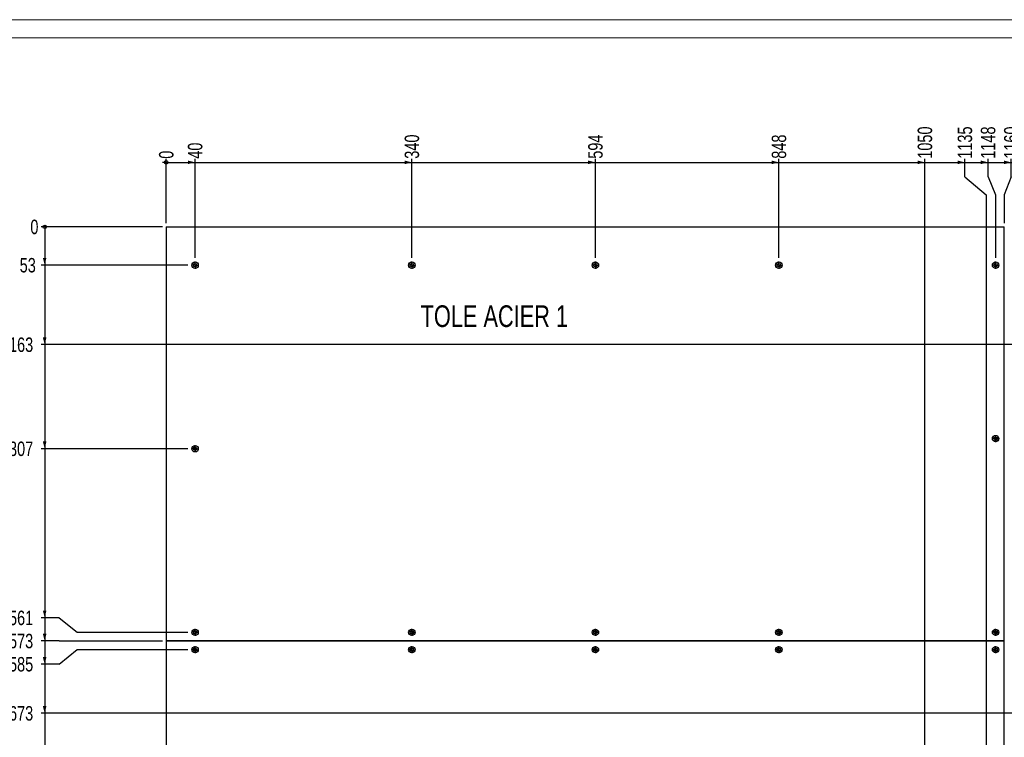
# Model space of a CAD drawing. Header units: millimetres. Extents: x 0 to 1189, y 0 to 841.
# Tile 5 of 9: x 136 to 409, y 642 to 841. Entities that reach past the tile are written whole.
import ezdxf

# ---------------------------------------------------------------- set-up
doc = ezdxf.new("R2010")
doc.units = ezdxf.units.MM
doc.linetypes.add('CENTERX2', pattern=[20.32, 12.7, -2.54, 2.54, -2.54])
for name, color, linetype in [('COTES', 1, 'Continuous'), ('NOTES', 6, 'Continuous'), ('TRAIT-MIXTES', 3, 'CENTERX2')]:
    doc.layers.add(name, color=color, linetype=linetype)
doc.layers.add('TRAIT-FORT', color=4, linetype='Continuous', lineweight=25)
doc.styles.add('SLDTEXTSTYLE0', font='TXT', dxfattribs={"width": 0.75})
doc.dimstyles.new('SLDDIMSTYLE0', dxfattribs={"dimtxt": 4, "dimasz": 0.333333, "dimexe": 0, "dimexo": 0.0625, "dimgap": 1, "dimtad": 0, "dimtih": 1, "dimtoh": 1, "dimdec": 0, "dimlfac": 5, "dimrnd": 1e-09, "dimdsep": 46, "dimtxsty": 'SLDTEXTSTYLE0', "dimblk1": 'ORIGIN', "dimblk2": 'ORIGIN', "dimsah": 1, "dimcen": 0.09, "dimadec": 0, "dimazin": 2, "dimtfac": 1, "dimtdec": 0, "dimtofl": 0, "dimtmove": 0, "dimatfit": 3, "dimldrblk": 'ORIGIN', "dimfxl": 1, "dimfrac": 2, "dimtolj": 1, "dimtzin": 12, "dimarcsym": 0})
doc.dimstyles.new('SLDDIMSTYLE1', dxfattribs={"dimtxt": 4, "dimasz": 2, "dimexe": 0, "dimexo": 0.0625, "dimgap": 1, "dimtad": 0, "dimtih": 1, "dimtoh": 1, "dimdec": 1, "dimlfac": 5, "dimrnd": 1e-09, "dimzin": 12, "dimdsep": 46, "dimtxsty": 'SLDTEXTSTYLE0', "dimsah": 1, "dimcen": 0.09, "dimadec": 0, "dimazin": 3, "dimtfac": 1, "dimtdec": 1, "dimtofl": 0, "dimtmove": 0, "dimatfit": 3, "dimfxl": 1, "dimfrac": 2, "dimtolj": 1, "dimtzin": 12, "dimarcsym": 0})

# ---------------------------------------------------------------- blocks, each defined once
blk = doc.blocks.new('_Origin')
at = {"color": 0, "linetype": 'ByBlock', "lineweight": -2}
blk.add_line((0, 0), (-1, 0), dxfattribs=at)
blk.add_circle((0, 0), 0.5, dxfattribs=at)
blk = doc.blocks.new('_D')
at = {"layer": 'COTES', "color": 1, "transparency": 16777216}
blk.add_line((176.82, 784.71), (176.82, 802.55), dxfattribs=at)
blk.add_blockref('_Origin', (176.82, 801.55), dxfattribs=at)
at = {"layer": 'COTES', "color": 1, "transparency": 16777216, "insert": (174.84, 802.55), "char_height": 4, "attachment_point": 1, "rotation": 90, "style": 'SLDTEXTSTYLE0'}
blk.add_mtext('0', dxfattribs=at)
blk = doc.blocks.new('_D_1')
at = {"layer": 'COTES', "color": 1, "transparency": 16777216}
for p, q in [((176.82, 801.55), (184.82, 801.55)), ((184.82, 775.09), (184.82, 802.55))]:
    blk.add_line(p, q, dxfattribs=at)
blk.add_solid([(184.82, 801.55), (182.82, 802.05), (182.82, 801.05)], dxfattribs=at)
at = {"layer": 'COTES', "color": 1, "transparency": 16777216, "insert": (182.84, 802.55), "char_height": 4, "attachment_point": 1, "rotation": 90, "style": 'SLDTEXTSTYLE0'}
blk.add_mtext('40', dxfattribs=at)
blk = doc.blocks.new('_D_2')
at = {"layer": 'COTES', "color": 1, "transparency": 16777216}
for p, q in [((184.82, 801.55), (244.82, 801.55)), ((244.82, 775.09), (244.82, 802.55))]:
    blk.add_line(p, q, dxfattribs=at)
blk.add_solid([(244.82, 801.55), (242.82, 802.05), (242.82, 801.05)], dxfattribs=at)
at = {"layer": 'COTES', "color": 1, "transparency": 16777216, "insert": (242.84, 802.55), "char_height": 4, "attachment_point": 1, "rotation": 90, "style": 'SLDTEXTSTYLE0'}
blk.add_mtext('340', dxfattribs=at)
blk = doc.blocks.new('_D_3')
at = {"layer": 'COTES', "color": 1, "transparency": 16777216}
for p, q in [((244.82, 801.55), (295.62, 801.55)), ((295.62, 775.09), (295.62, 802.55))]:
    blk.add_line(p, q, dxfattribs=at)
blk.add_solid([(295.62, 801.55), (293.62, 802.05), (293.62, 801.05)], dxfattribs=at)
at = {"layer": 'COTES', "color": 1, "transparency": 16777216, "insert": (293.64, 802.55), "char_height": 4, "attachment_point": 1, "rotation": 90, "style": 'SLDTEXTSTYLE0'}
blk.add_mtext('594', dxfattribs=at)
blk = doc.blocks.new('_D_4')
at = {"layer": 'COTES', "color": 1, "transparency": 16777216}
for p, q in [((295.62, 801.55), (346.42, 801.55)), ((346.42, 775.09), (346.42, 802.55))]:
    blk.add_line(p, q, dxfattribs=at)
blk.add_solid([(346.42, 801.55), (344.42, 802.05), (344.42, 801.05)], dxfattribs=at)
at = {"layer": 'COTES', "color": 1, "transparency": 16777216, "insert": (344.44, 802.55), "char_height": 4, "attachment_point": 1, "rotation": 90, "style": 'SLDTEXTSTYLE0'}
blk.add_mtext('848', dxfattribs=at)
blk = doc.blocks.new('_D_5')
at = {"layer": 'COTES', "color": 1, "transparency": 16777216}
for p, q in [((346.42, 801.55), (386.82, 801.55)), ((386.82, 611.11), (386.82, 802.55))]:
    blk.add_line(p, q, dxfattribs=at)
blk.add_solid([(386.82, 801.55), (384.82, 802.05), (384.82, 801.05)], dxfattribs=at)
at = {"layer": 'COTES', "color": 1, "transparency": 16777216, "insert": (384.84, 802.55), "char_height": 4, "attachment_point": 1, "rotation": 90, "style": 'SLDTEXTSTYLE0'}
blk.add_mtext('1050', dxfattribs=at)
blk = doc.blocks.new('_D_6')
at = {"layer": 'COTES', "color": 1, "transparency": 16777216}
for p, q in [((386.82, 801.55), (397.9, 801.55)), ((397.9, 797.55), (397.9, 802.55)), ((397.9, 797.55), (403.82, 792.55)), ((403.82, 792.55), (403.82, 611.11))]:
    blk.add_line(p, q, dxfattribs=at)
blk.add_solid([(397.9, 801.55), (395.9, 802.05), (395.9, 801.05)], dxfattribs=at)
at = {"layer": 'COTES', "color": 1, "transparency": 16777216, "insert": (395.92, 802.55), "char_height": 4, "attachment_point": 1, "rotation": 90, "style": 'SLDTEXTSTYLE0'}
blk.add_mtext('1135', dxfattribs=at)
blk = doc.blocks.new('_D_7')
at = {"layer": 'COTES', "color": 1, "transparency": 16777216}
for p, q in [((397.9, 801.55), (404.32, 801.55)), ((404.32, 797.55), (404.32, 802.55)), ((404.32, 797.55), (406.42, 792.55)), ((406.42, 792.55), (406.42, 775.09))]:
    blk.add_line(p, q, dxfattribs=at)
blk.add_solid([(404.32, 801.55), (402.32, 802.05), (402.32, 801.05)], dxfattribs=at)
at = {"layer": 'COTES', "color": 1, "transparency": 16777216, "insert": (402.33, 802.55), "char_height": 4, "attachment_point": 1, "rotation": 90, "style": 'SLDTEXTSTYLE0'}
blk.add_mtext('1148', dxfattribs=at)
blk = doc.blocks.new('_D_8')
at = {"layer": 'COTES', "color": 1, "transparency": 16777216}
for p, q in [((404.32, 801.55), (410.73, 801.55)), ((410.73, 797.55), (410.73, 802.55)), ((410.73, 797.55), (408.82, 792.55)), ((408.82, 792.55), (408.82, 784.71))]:
    blk.add_line(p, q, dxfattribs=at)
blk.add_solid([(410.73, 801.55), (408.73, 802.05), (408.73, 801.05)], dxfattribs=at)
at = {"layer": 'COTES', "color": 1, "transparency": 16777216, "insert": (408.75, 802.55), "char_height": 4, "attachment_point": 1, "rotation": 90, "style": 'SLDTEXTSTYLE0'}
blk.add_mtext('1160', dxfattribs=at)
blk = doc.blocks.new('_D_9')
at = {"layer": 'COTES', "color": 1, "transparency": 16777216}
for p, q in [((410.73, 801.55), (417.14, 801.55)), ((417.14, 797.55), (417.14, 802.55)), ((417.14, 797.55), (411.22, 792.55)), ((411.22, 792.55), (411.22, 775.09))]:
    blk.add_line(p, q, dxfattribs=at)
blk.add_solid([(417.14, 801.55), (415.14, 802.05), (415.14, 801.05)], dxfattribs=at)
at = {"layer": 'COTES', "color": 1, "transparency": 16777216, "insert": (415.16, 802.55), "char_height": 4, "attachment_point": 1, "rotation": 90, "style": 'SLDTEXTSTYLE0'}
blk.add_mtext('1172', dxfattribs=at)
blk = doc.blocks.new('_D_10')
at = {"layer": 'COTES', "color": 1, "transparency": 16777216}
for p, q in [((417.14, 801.55), (472.82, 801.55)), ((472.82, 775.09), (472.82, 802.55))]:
    blk.add_line(p, q, dxfattribs=at)
blk.add_solid([(472.82, 801.55), (470.82, 802.05), (470.82, 801.05)], dxfattribs=at)
at = {"layer": 'COTES', "color": 1, "transparency": 16777216, "insert": (470.84, 802.55), "char_height": 4, "attachment_point": 1, "rotation": 90, "style": 'SLDTEXTSTYLE0'}
blk.add_mtext('1480', dxfattribs=at)
blk = doc.blocks.new('_D_11')
at = {"layer": 'COTES', "color": 1, "transparency": 16777216}
for p, q in [((472.82, 801.55), (481.82, 801.55)), ((481.82, 751.11), (481.82, 802.55))]:
    blk.add_line(p, q, dxfattribs=at)
blk.add_solid([(481.82, 801.55), (479.82, 802.05), (479.82, 801.05)], dxfattribs=at)
at = {"layer": 'COTES', "color": 1, "transparency": 16777216, "insert": (479.84, 802.55), "char_height": 4, "attachment_point": 1, "rotation": 90, "style": 'SLDTEXTSTYLE0'}
blk.add_mtext('1525', dxfattribs=at)
blk = doc.blocks.new('_D_12')
at = {"layer": 'COTES', "color": 1, "transparency": 16777216}
for p, q in [((481.82, 801.55), (504.82, 801.55)), ((504.82, 751.11), (504.82, 802.55))]:
    blk.add_line(p, q, dxfattribs=at)
blk.add_solid([(504.82, 801.55), (502.82, 802.05), (502.82, 801.05)], dxfattribs=at)
at = {"layer": 'COTES', "color": 1, "transparency": 16777216, "insert": (502.84, 802.55), "char_height": 4, "attachment_point": 1, "rotation": 90, "style": 'SLDTEXTSTYLE0'}
blk.add_mtext('1640', dxfattribs=at)
blk = doc.blocks.new('_D_13')
at = {"layer": 'COTES', "color": 1, "transparency": 16777216}
for p, q in [((504.82, 801.55), (530.41, 801.55)), ((530.41, 797.55), (530.41, 802.55)), ((530.41, 797.55), (534.42, 792.55)), ((534.42, 792.55), (534.42, 775.09))]:
    blk.add_line(p, q, dxfattribs=at)
blk.add_solid([(530.41, 801.55), (528.41, 802.05), (528.41, 801.05)], dxfattribs=at)
at = {"layer": 'COTES', "color": 1, "transparency": 16777216, "insert": (528.43, 802.55), "char_height": 4, "attachment_point": 1, "rotation": 90, "style": 'SLDTEXTSTYLE0'}
blk.add_mtext('1788', dxfattribs=at)
blk = doc.blocks.new('_D_14')
at = {"layer": 'COTES', "color": 1, "transparency": 16777216}
for p, q in [((530.41, 801.55), (536.82, 801.55)), ((536.82, 797.55), (536.82, 802.55)), ((536.82, 797.55), (536.82, 792.55)), ((536.82, 792.55), (536.82, 784.71))]:
    blk.add_line(p, q, dxfattribs=at)
blk.add_solid([(536.82, 801.55), (534.82, 802.05), (534.82, 801.05)], dxfattribs=at)
at = {"layer": 'COTES', "color": 1, "transparency": 16777216, "insert": (534.84, 802.55), "char_height": 4, "attachment_point": 1, "rotation": 90, "style": 'SLDTEXTSTYLE0'}
blk.add_mtext('1800', dxfattribs=at)
blk = doc.blocks.new('_D_15')
at = {"layer": 'COTES', "color": 1, "transparency": 16777216}
for p, q in [((536.82, 801.55), (543.24, 801.55)), ((543.24, 797.55), (543.24, 802.55)), ((543.24, 797.55), (539.22, 792.55)), ((539.22, 792.55), (539.22, 775.09))]:
    blk.add_line(p, q, dxfattribs=at)
blk.add_solid([(543.24, 801.55), (541.24, 802.05), (541.24, 801.05)], dxfattribs=at)
at = {"layer": 'COTES', "color": 1, "transparency": 16777216, "insert": (541.26, 802.55), "char_height": 4, "attachment_point": 1, "rotation": 90, "style": 'SLDTEXTSTYLE0'}
blk.add_mtext('1812', dxfattribs=at)
blk = doc.blocks.new('_D_16')
at = {"layer": 'COTES', "color": 1, "transparency": 16777216}
for p, q in [((543.24, 801.55), (595.32, 801.55)), ((595.32, 775.09), (595.32, 802.55))]:
    blk.add_line(p, q, dxfattribs=at)
blk.add_solid([(595.32, 801.55), (593.32, 802.05), (593.32, 801.05)], dxfattribs=at)
at = {"layer": 'COTES', "color": 1, "transparency": 16777216, "insert": (593.34, 802.55), "char_height": 4, "attachment_point": 1, "rotation": 90, "style": 'SLDTEXTSTYLE0'}
blk.add_mtext('2092,5', dxfattribs=at)
blk = doc.blocks.new('_D_17')
at = {"layer": 'COTES', "color": 1, "transparency": 16777216}
for p, q in [((595.32, 801.55), (647.41, 801.55)), ((647.41, 797.55), (647.41, 802.55)), ((647.41, 797.55), (651.42, 792.55)), ((651.42, 792.55), (651.42, 775.09))]:
    blk.add_line(p, q, dxfattribs=at)
blk.add_solid([(647.41, 801.55), (645.41, 802.05), (645.41, 801.05)], dxfattribs=at)
at = {"layer": 'COTES', "color": 1, "transparency": 16777216, "insert": (645.43, 802.55), "char_height": 4, "attachment_point": 1, "rotation": 90, "style": 'SLDTEXTSTYLE0'}
blk.add_mtext('2373', dxfattribs=at)
blk = doc.blocks.new('_D_18')
at = {"layer": 'COTES', "color": 1, "transparency": 16777216}
for p, q in [((647.41, 801.55), (653.82, 801.55)), ((653.82, 797.55), (653.82, 802.55)), ((653.82, 797.55), (653.82, 792.55)), ((653.82, 792.55), (653.82, 784.71))]:
    blk.add_line(p, q, dxfattribs=at)
blk.add_solid([(653.82, 801.55), (651.82, 802.05), (651.82, 801.05)], dxfattribs=at)
at = {"layer": 'COTES', "color": 1, "transparency": 16777216, "insert": (651.84, 802.55), "char_height": 4, "attachment_point": 1, "rotation": 90, "style": 'SLDTEXTSTYLE0'}
blk.add_mtext('2385', dxfattribs=at)
blk = doc.blocks.new('_D_19')
at = {"layer": 'COTES', "color": 1, "transparency": 16777216}
for p, q in [((653.82, 801.55), (660.24, 801.55)), ((660.24, 797.55), (660.24, 802.55)), ((660.24, 797.55), (656.22, 792.55)), ((656.22, 792.55), (656.22, 775.09))]:
    blk.add_line(p, q, dxfattribs=at)
blk.add_solid([(660.24, 801.55), (658.24, 802.05), (658.24, 801.05)], dxfattribs=at)
at = {"layer": 'COTES', "color": 1, "transparency": 16777216, "insert": (658.26, 802.55), "char_height": 4, "attachment_point": 1, "rotation": 90, "style": 'SLDTEXTSTYLE0'}
blk.add_mtext('2397', dxfattribs=at)
blk = doc.blocks.new('_D_20')
at = {"layer": 'COTES', "color": 1, "transparency": 16777216}
for p, q in [((660.24, 801.55), (704.22, 801.55)), ((704.22, 775.09), (704.22, 802.55))]:
    blk.add_line(p, q, dxfattribs=at)
blk.add_solid([(704.22, 801.55), (702.22, 802.05), (702.22, 801.05)], dxfattribs=at)
at = {"layer": 'COTES', "color": 1, "transparency": 16777216, "insert": (702.24, 802.55), "char_height": 4, "attachment_point": 1, "rotation": 90, "style": 'SLDTEXTSTYLE0'}
blk.add_mtext('2637', dxfattribs=at)
blk = doc.blocks.new('_D_21')
at = {"layer": 'COTES', "color": 1, "transparency": 16777216}
for p, q in [((704.22, 801.55), (755.42, 801.55)), ((755.42, 775.09), (755.42, 802.55))]:
    blk.add_line(p, q, dxfattribs=at)
blk.add_solid([(755.42, 801.55), (753.42, 802.05), (753.42, 801.05)], dxfattribs=at)
at = {"layer": 'COTES', "color": 1, "transparency": 16777216, "insert": (753.44, 802.55), "char_height": 4, "attachment_point": 1, "rotation": 90, "style": 'SLDTEXTSTYLE0'}
blk.add_mtext('2893', dxfattribs=at)
blk = doc.blocks.new('_D_22')
at = {"layer": 'COTES', "color": 1, "transparency": 16777216}
for p, q in [((755.42, 801.55), (806.62, 801.55)), ((806.62, 775.09), (806.62, 802.55))]:
    blk.add_line(p, q, dxfattribs=at)
blk.add_solid([(806.62, 801.55), (804.62, 802.05), (804.62, 801.05)], dxfattribs=at)
at = {"layer": 'COTES', "color": 1, "transparency": 16777216, "insert": (804.64, 802.55), "char_height": 4, "attachment_point": 1, "rotation": 90, "style": 'SLDTEXTSTYLE0'}
blk.add_mtext('3149', dxfattribs=at)
blk = doc.blocks.new('_D_23')
at = {"layer": 'COTES', "color": 1, "transparency": 16777216}
for p, q in [((806.62, 801.55), (850.5, 801.55)), ((850.5, 797.55), (850.5, 802.55)), ((850.5, 797.55), (854.62, 792.55)), ((854.62, 792.55), (854.62, 775.09))]:
    blk.add_line(p, q, dxfattribs=at)
blk.add_solid([(850.5, 801.55), (848.5, 802.05), (848.5, 801.05)], dxfattribs=at)
at = {"layer": 'COTES', "color": 1, "transparency": 16777216, "insert": (848.51, 802.55), "char_height": 4, "attachment_point": 1, "rotation": 90, "style": 'SLDTEXTSTYLE0'}
blk.add_mtext('3389', dxfattribs=at)
blk = doc.blocks.new('_D_24')
at = {"layer": 'COTES', "color": 1, "transparency": 16777216}
for p, q in [((850.5, 801.55), (856.91, 801.55)), ((856.91, 797.55), (856.91, 802.55)), ((856.91, 797.55), (857.82, 792.55)), ((857.82, 792.55), (857.82, 573.11))]:
    blk.add_line(p, q, dxfattribs=at)
blk.add_solid([(856.91, 801.55), (854.91, 802.05), (854.91, 801.05)], dxfattribs=at)
at = {"layer": 'COTES', "color": 1, "transparency": 16777216, "insert": (854.93, 802.55), "char_height": 4, "attachment_point": 1, "rotation": 90, "style": 'SLDTEXTSTYLE0'}
blk.add_mtext('3405', dxfattribs=at)
blk = doc.blocks.new('_D_25')
at = {"layer": 'COTES', "color": 1, "transparency": 16777216}
for p, q in [((856.91, 801.55), (863.32, 801.55)), ((863.32, 797.55), (863.32, 802.55)), ((863.32, 797.55), (860.82, 792.55)), ((860.82, 792.55), (860.82, 784.71))]:
    blk.add_line(p, q, dxfattribs=at)
blk.add_solid([(863.32, 801.55), (861.32, 802.05), (861.32, 801.05)], dxfattribs=at)
at = {"layer": 'COTES', "color": 1, "transparency": 16777216, "insert": (861.34, 802.55), "char_height": 4, "attachment_point": 1, "rotation": 90, "style": 'SLDTEXTSTYLE0'}
blk.add_mtext('3420', dxfattribs=at)
blk = doc.blocks.new('_D_26')
at = {"layer": 'COTES', "color": 1, "transparency": 16777216}
for p, q in [((863.32, 801.55), (869.74, 801.55)), ((869.74, 797.55), (869.74, 802.55)), ((869.74, 797.55), (864.82, 792.55)), ((864.82, 792.55), (864.82, 775.09))]:
    blk.add_line(p, q, dxfattribs=at)
blk.add_solid([(869.74, 801.55), (867.74, 802.05), (867.74, 801.05)], dxfattribs=at)
at = {"layer": 'COTES', "color": 1, "transparency": 16777216, "insert": (867.76, 802.55), "char_height": 4, "attachment_point": 1, "rotation": 90, "style": 'SLDTEXTSTYLE0'}
blk.add_mtext('3440', dxfattribs=at)
blk = doc.blocks.new('_D_27')
at = {"layer": 'COTES', "color": 1, "transparency": 16777216}
for p, q in [((869.74, 801.55), (876.15, 801.55)), ((876.15, 797.55), (876.15, 802.55)), ((876.15, 797.55), (872.02, 792.55)), ((872.02, 792.55), (872.02, 767.81))]:
    blk.add_line(p, q, dxfattribs=at)
blk.add_solid([(876.15, 801.55), (874.15, 802.05), (874.15, 801.05)], dxfattribs=at)
at = {"layer": 'COTES', "color": 1, "transparency": 16777216, "insert": (874.17, 802.55), "char_height": 4, "attachment_point": 1, "rotation": 90, "style": 'SLDTEXTSTYLE0'}
blk.add_mtext('3476', dxfattribs=at)
blk = doc.blocks.new('_D_28')
at = {"layer": 'COTES', "color": 1, "transparency": 16777216}
for p, q in [((876.15, 801.55), (899.62, 801.55)), ((899.62, 767.81), (899.62, 802.55))]:
    blk.add_line(p, q, dxfattribs=at)
blk.add_solid([(899.62, 801.55), (897.62, 802.05), (897.62, 801.05)], dxfattribs=at)
at = {"layer": 'COTES', "color": 1, "transparency": 16777216, "insert": (897.64, 802.55), "char_height": 4, "attachment_point": 1, "rotation": 90, "style": 'SLDTEXTSTYLE0'}
blk.add_mtext('3614', dxfattribs=at)
blk = doc.blocks.new('_D_29')
at = {"layer": 'COTES', "color": 1, "transparency": 16777216}
for p, q in [((899.62, 801.55), (936.22, 801.55)), ((936.22, 775.09), (936.22, 802.55))]:
    blk.add_line(p, q, dxfattribs=at)
blk.add_solid([(936.22, 801.55), (934.22, 802.05), (934.22, 801.05)], dxfattribs=at)
at = {"layer": 'COTES', "color": 1, "transparency": 16777216, "insert": (934.24, 802.55), "char_height": 4, "attachment_point": 1, "rotation": 90, "style": 'SLDTEXTSTYLE0'}
blk.add_mtext('3797', dxfattribs=at)
blk = doc.blocks.new('_D_30')
at = {"layer": 'COTES', "color": 1, "transparency": 16777216}
for p, q in [((936.22, 801.55), (1007.61, 801.55)), ((1007.61, 797.55), (1007.61, 802.55)), ((1007.61, 797.55), (1007.62, 792.55)), ((1007.62, 792.55), (1007.62, 775.09))]:
    blk.add_line(p, q, dxfattribs=at)
blk.add_solid([(1007.61, 801.55), (1005.61, 802.05), (1005.61, 801.05)], dxfattribs=at)
at = {"layer": 'COTES', "color": 1, "transparency": 16777216, "insert": (1005.63, 802.55), "char_height": 4, "attachment_point": 1, "rotation": 90, "style": 'SLDTEXTSTYLE0'}
blk.add_mtext('4154', dxfattribs=at)
blk = doc.blocks.new('_D_31')
at = {"layer": 'COTES', "color": 1, "transparency": 16777216}
for p, q in [((1007.61, 801.55), (1014.02, 801.55)), ((1014.02, 778.91), (1014.02, 802.55))]:
    blk.add_line(p, q, dxfattribs=at)
blk.add_solid([(1014.02, 801.55), (1012.02, 802.05), (1012.02, 801.05)], dxfattribs=at)
at = {"layer": 'COTES', "color": 1, "transparency": 16777216, "insert": (1012.04, 802.55), "char_height": 4, "attachment_point": 1, "rotation": 90, "style": 'SLDTEXTSTYLE0'}
blk.add_mtext('4186', dxfattribs=at)
blk = doc.blocks.new('_D_32')
at = {"layer": 'COTES', "color": 1, "transparency": 16777216}
blk.add_line((175.82, 783.71), (142.19, 783.71), dxfattribs=at)
blk.add_blockref('_Origin', (143.19, 783.71), dxfattribs=at)
at = {"layer": 'COTES', "color": 1, "transparency": 16777216, "insert": (139.23, 785.69), "char_height": 4, "attachment_point": 1, "style": 'SLDTEXTSTYLE0'}
blk.add_mtext('0', dxfattribs=at)
blk = doc.blocks.new('_D_33')
at = {"layer": 'COTES', "color": 1, "transparency": 16777216}
for p, q in [((143.19, 783.71), (143.19, 773.11)), ((182.84, 773.11), (142.19, 773.11))]:
    blk.add_line(p, q, dxfattribs=at)
blk.add_solid([(143.19, 773.11), (143.69, 775.11), (142.69, 775.11)], dxfattribs=at)
at = {"layer": 'COTES', "color": 1, "transparency": 16777216, "insert": (136.28, 775.09), "char_height": 4, "attachment_point": 1, "style": 'SLDTEXTSTYLE0'}
blk.add_mtext('53', dxfattribs=at)
blk = doc.blocks.new('_D_34')
at = {"layer": 'COTES', "color": 1, "transparency": 16777216}
for p, q in [((143.19, 773.11), (143.19, 751.11)), ((481.82, 751.11), (142.19, 751.11))]:
    blk.add_line(p, q, dxfattribs=at)
blk.add_solid([(143.19, 751.11), (143.69, 753.11), (142.69, 753.11)], dxfattribs=at)
at = {"layer": 'COTES', "color": 1, "transparency": 16777216, "insert": (133.32, 753.09), "char_height": 4, "attachment_point": 1, "style": 'SLDTEXTSTYLE0'}
blk.add_mtext('163', dxfattribs=at)
blk = doc.blocks.new('_D_35')
at = {"layer": 'COTES', "color": 1, "transparency": 16777216}
for p, q in [((143.19, 751.11), (143.19, 722.31)), ((182.84, 722.31), (142.19, 722.31))]:
    blk.add_line(p, q, dxfattribs=at)
blk.add_solid([(143.19, 722.31), (143.69, 724.31), (142.69, 724.31)], dxfattribs=at)
at = {"layer": 'COTES', "color": 1, "transparency": 16777216, "insert": (133.32, 724.29), "char_height": 4, "attachment_point": 1, "style": 'SLDTEXTSTYLE0'}
blk.add_mtext('307', dxfattribs=at)
blk = doc.blocks.new('_D_36')
at = {"layer": 'COTES', "color": 1, "transparency": 16777216}
for p, q in [((143.19, 722.31), (143.19, 675.52)), ((147.19, 675.52), (142.19, 675.52)), ((147.19, 675.52), (152.19, 671.51)), ((152.19, 671.51), (182.84, 671.51))]:
    blk.add_line(p, q, dxfattribs=at)
blk.add_solid([(143.19, 675.52), (143.69, 677.52), (142.69, 677.52)], dxfattribs=at)
at = {"layer": 'COTES', "color": 1, "transparency": 16777216, "insert": (133.32, 677.5), "char_height": 4, "attachment_point": 1, "style": 'SLDTEXTSTYLE0'}
blk.add_mtext('561', dxfattribs=at)
blk = doc.blocks.new('_D_37')
at = {"layer": 'COTES', "color": 1, "transparency": 16777216}
for p, q in [((143.19, 675.52), (143.19, 669.11)), ((147.19, 669.11), (142.19, 669.11)), ((147.19, 669.11), (152.19, 669.11)), ((152.19, 669.11), (175.82, 669.11))]:
    blk.add_line(p, q, dxfattribs=at)
blk.add_solid([(143.19, 669.11), (143.69, 671.11), (142.69, 671.11)], dxfattribs=at)
at = {"layer": 'COTES', "color": 1, "transparency": 16777216, "insert": (133.32, 671.09), "char_height": 4, "attachment_point": 1, "style": 'SLDTEXTSTYLE0'}
blk.add_mtext('573', dxfattribs=at)
blk = doc.blocks.new('_D_38')
at = {"layer": 'COTES', "color": 1, "transparency": 16777216}
for p, q in [((143.19, 669.11), (143.19, 662.69)), ((147.19, 662.69), (152.19, 666.71)), ((152.19, 666.71), (182.84, 666.71)), ((147.19, 662.69), (142.19, 662.69))]:
    blk.add_line(p, q, dxfattribs=at)
blk.add_solid([(143.19, 662.69), (143.69, 664.69), (142.69, 664.69)], dxfattribs=at)
at = {"layer": 'COTES', "color": 1, "transparency": 16777216, "insert": (133.32, 664.67), "char_height": 4, "attachment_point": 1, "style": 'SLDTEXTSTYLE0'}
blk.add_mtext('585', dxfattribs=at)
blk = doc.blocks.new('_D_39')
at = {"layer": 'COTES', "color": 1, "transparency": 16777216}
for p, q in [((143.19, 662.69), (143.19, 649.11)), ((652.82, 649.11), (142.19, 649.11))]:
    blk.add_line(p, q, dxfattribs=at)
blk.add_solid([(143.19, 649.11), (143.69, 651.11), (142.69, 651.11)], dxfattribs=at)
at = {"layer": 'COTES', "color": 1, "transparency": 16777216, "insert": (133.32, 651.09), "char_height": 4, "attachment_point": 1, "style": 'SLDTEXTSTYLE0'}
blk.add_mtext('673', dxfattribs=at)
blk = doc.blocks.new('_D_40')
at = {"layer": 'COTES', "color": 1, "transparency": 16777216}
for p, q in [((143.19, 649.11), (143.19, 617.06)), ((147.19, 617.06), (142.19, 617.06)), ((147.19, 617.06), (152.19, 616.61)), ((152.19, 616.61), (182.84, 616.61))]:
    blk.add_line(p, q, dxfattribs=at)
blk.add_solid([(143.19, 617.06), (143.69, 619.06), (142.69, 619.06)], dxfattribs=at)
at = {"layer": 'COTES', "color": 1, "transparency": 16777216, "insert": (128.89, 619.04), "char_height": 4, "attachment_point": 1, "style": 'SLDTEXTSTYLE0'}
blk.add_mtext('835,5', dxfattribs=at)
blk = doc.blocks.new('_D_41')
at = {"layer": 'COTES', "color": 1, "transparency": 16777216}
for p, q in [((143.19, 617.06), (143.19, 610.65)), ((147.19, 610.65), (142.19, 610.65)), ((147.19, 610.65), (152.19, 611.11)), ((152.19, 611.11), (386.82, 611.11))]:
    blk.add_line(p, q, dxfattribs=at)
blk.add_solid([(143.19, 610.65), (143.69, 612.65), (142.69, 612.65)], dxfattribs=at)
at = {"layer": 'COTES', "color": 1, "transparency": 16777216, "insert": (133.32, 612.63), "char_height": 4, "attachment_point": 1, "style": 'SLDTEXTSTYLE0'}
blk.add_mtext('863', dxfattribs=at)
blk = doc.blocks.new('_D_42')
at = {"layer": 'COTES', "color": 1, "transparency": 16777216}
for p, q in [((143.19, 610.65), (143.19, 592.31)), ((147.19, 592.31), (142.19, 592.31)), ((147.19, 592.31), (152.19, 591.11)), ((152.19, 591.11), (386.82, 591.11))]:
    blk.add_line(p, q, dxfattribs=at)
blk.add_solid([(143.19, 592.31), (143.69, 594.31), (142.69, 594.31)], dxfattribs=at)
at = {"layer": 'COTES', "color": 1, "transparency": 16777216, "insert": (133.32, 594.29), "char_height": 4, "attachment_point": 1, "style": 'SLDTEXTSTYLE0'}
blk.add_mtext('963', dxfattribs=at)
blk = doc.blocks.new('_D_43')
at = {"layer": 'COTES', "color": 1, "transparency": 16777216}
for p, q in [((143.19, 592.31), (143.19, 585.9)), ((147.19, 585.9), (152.19, 587.11)), ((152.19, 587.11), (481.82, 587.11)), ((147.19, 585.9), (142.19, 585.9))]:
    blk.add_line(p, q, dxfattribs=at)
blk.add_solid([(143.19, 585.9), (143.69, 587.9), (142.69, 587.9)], dxfattribs=at)
at = {"layer": 'COTES', "color": 1, "transparency": 16777216, "insert": (133.32, 587.88), "char_height": 4, "attachment_point": 1, "style": 'SLDTEXTSTYLE0'}
blk.add_mtext('983', dxfattribs=at)
blk = doc.blocks.new('_D_44')
at = {"layer": 'COTES', "color": 1, "transparency": 16777216}
for p, q in [((143.19, 585.9), (143.19, 566.51)), ((182.84, 566.51), (142.19, 566.51))]:
    blk.add_line(p, q, dxfattribs=at)
blk.add_solid([(143.19, 566.51), (143.69, 568.51), (142.69, 568.51)], dxfattribs=at)
at = {"layer": 'COTES', "color": 1, "transparency": 16777216, "insert": (130.37, 568.49), "char_height": 4, "attachment_point": 1, "style": 'SLDTEXTSTYLE0'}
blk.add_mtext('1086', dxfattribs=at)
blk = doc.blocks.new('_D_45')
at = {"layer": 'COTES', "color": 1, "transparency": 16777216}
for p, q in [((143.19, 566.51), (143.19, 549.11)), ((175.82, 549.11), (142.19, 549.11))]:
    blk.add_line(p, q, dxfattribs=at)
blk.add_solid([(143.19, 549.11), (143.69, 551.11), (142.69, 551.11)], dxfattribs=at)
at = {"layer": 'COTES', "color": 1, "transparency": 16777216, "insert": (130.37, 551.09), "char_height": 4, "attachment_point": 1, "style": 'SLDTEXTSTYLE0'}
blk.add_mtext('1173', dxfattribs=at)
blk = doc.blocks.new('SW_CENTERMARKSYMBOL_56')
at = {"layer": 'TRAIT-MIXTES', "color": 0}
for p, q in [((-0.5, 0), (-0.98, 0)), ((0, 0), (-0.5, 0)), ((0, 0.5), (0, 0.98)), ((0, 0), (0, 0.5)), ((0, 0), (0, -0.5)), ((0, 0), (0.5, 0)), ((0.5, 0), (0.98, 0)), ((0, -0.5), (0, -0.98))]:
    blk.add_line(p, q, dxfattribs=at)
blk = doc.blocks.new('SW_CENTERMARKSYMBOL_57')
at = {"layer": 'TRAIT-MIXTES', "color": 0}
for p, q in [((-0.5, 0), (-0.98, 0)), ((0, 0), (-0.5, 0)), ((0, 0.5), (0, 0.98)), ((0, 0), (0, 0.5)), ((0, 0), (0, -0.5)), ((0, 0), (0.5, 0)), ((0.5, 0), (0.98, 0)), ((0, -0.5), (0, -0.98))]:
    blk.add_line(p, q, dxfattribs=at)
blk = doc.blocks.new('SW_CENTERMARKSYMBOL_58')
at = {"layer": 'TRAIT-MIXTES', "color": 0}
for p, q in [((-0.5, 0), (-0.98, 0)), ((0, 0), (-0.5, 0)), ((0, 0.5), (0, 0.98)), ((0, 0), (0, 0.5)), ((0, 0), (0, -0.5)), ((0, 0), (0.5, 0)), ((0.5, 0), (0.98, 0)), ((0, -0.5), (0, -0.98))]:
    blk.add_line(p, q, dxfattribs=at)
blk = doc.blocks.new('SW_CENTERMARKSYMBOL_59')
at = {"layer": 'TRAIT-MIXTES', "color": 0}
for p, q in [((-0.5, 0), (-0.98, 0)), ((0, 0), (-0.5, 0)), ((0, 0.5), (0, 0.98)), ((0, 0), (0, 0.5)), ((0, 0), (0, -0.5)), ((0, 0), (0.5, 0)), ((0.5, 0), (0.98, 0)), ((0, -0.5), (0, -0.98))]:
    blk.add_line(p, q, dxfattribs=at)
blk = doc.blocks.new('SW_CENTERMARKSYMBOL_60')
at = {"layer": 'TRAIT-MIXTES', "color": 0}
for p, q in [((-0.5, 0), (-0.98, 0)), ((0, 0), (-0.5, 0)), ((0, 0.5), (0, 0.98)), ((0, 0), (0, 0.5)), ((0, 0), (0, -0.5)), ((0, 0), (0.5, 0)), ((0.5, 0), (0.98, 0)), ((0, -0.5), (0, -0.98))]:
    blk.add_line(p, q, dxfattribs=at)
blk = doc.blocks.new('SW_CENTERMARKSYMBOL_61')
at = {"layer": 'TRAIT-MIXTES', "color": 0}
for p, q in [((-0.5, 0), (-0.98, 0)), ((0, 0), (-0.5, 0)), ((0, 0.5), (0, 0.98)), ((0, 0), (0, 0.5)), ((0, 0), (0, -0.5)), ((0, 0), (0.5, 0)), ((0.5, 0), (0.98, 0)), ((0, -0.5), (0, -0.98))]:
    blk.add_line(p, q, dxfattribs=at)
blk = doc.blocks.new('SW_CENTERMARKSYMBOL_62')
at = {"layer": 'TRAIT-MIXTES', "color": 0}
for p, q in [((-0.5, 0), (-0.98, 0)), ((0, 0), (-0.5, 0)), ((0, 0.5), (0, 0.98)), ((0, 0), (0, 0.5)), ((0, 0), (0, -0.5)), ((0, 0), (0.5, 0)), ((0.5, 0), (0.98, 0)), ((0, -0.5), (0, -0.98))]:
    blk.add_line(p, q, dxfattribs=at)
blk = doc.blocks.new('SW_CENTERMARKSYMBOL_63')
at = {"layer": 'TRAIT-MIXTES', "color": 0}
for p, q in [((-0.5, 0), (-0.98, 0)), ((0, 0), (-0.5, 0)), ((0, 0.5), (0, 0.98)), ((0, 0), (0, 0.5)), ((0, 0), (0, -0.5)), ((0, 0), (0.5, 0)), ((0.5, 0), (0.98, 0)), ((0, -0.5), (0, -0.98))]:
    blk.add_line(p, q, dxfattribs=at)
blk = doc.blocks.new('SW_CENTERMARKSYMBOL_64')
at = {"layer": 'TRAIT-MIXTES', "color": 0}
for p, q in [((-0.5, 0), (-0.98, 0)), ((0, 0), (-0.5, 0)), ((0, 0.5), (0, 0.98)), ((0, 0), (0, 0.5)), ((0, 0), (0, -0.5)), ((0, 0), (0.5, 0)), ((0.5, 0), (0.98, 0)), ((0, -0.5), (0, -0.98))]:
    blk.add_line(p, q, dxfattribs=at)
blk = doc.blocks.new('SW_CENTERMARKSYMBOL_65')
at = {"layer": 'TRAIT-MIXTES', "color": 0}
for p, q in [((-0.5, 0), (-0.98, 0)), ((0, 0), (-0.5, 0)), ((0, 0.5), (0, 0.98)), ((0, 0), (0, 0.5)), ((0, 0), (0, -0.5)), ((0, 0), (0.5, 0)), ((0.5, 0), (0.98, 0)), ((0, -0.5), (0, -0.98))]:
    blk.add_line(p, q, dxfattribs=at)
blk = doc.blocks.new('SW_CENTERMARKSYMBOL_66')
at = {"layer": 'TRAIT-MIXTES', "color": 0}
for p, q in [((-0.5, 0), (-0.98, 0)), ((0, 0), (-0.5, 0)), ((0, 0.5), (0, 0.98)), ((0, 0), (0, 0.5)), ((0, 0), (0, -0.5)), ((0, 0), (0.5, 0)), ((0.5, 0), (0.98, 0)), ((0, -0.5), (0, -0.98))]:
    blk.add_line(p, q, dxfattribs=at)
blk = doc.blocks.new('SW_CENTERMARKSYMBOL_67')
at = {"layer": 'TRAIT-MIXTES', "color": 0}
for p, q in [((-0.5, 0), (-0.98, 0)), ((0, 0), (-0.5, 0)), ((0, 0.5), (0, 0.98)), ((0, 0), (0, 0.5)), ((0, 0), (0, -0.5)), ((0, 0), (0.5, 0)), ((0.5, 0), (0.98, 0)), ((0, -0.5), (0, -0.98))]:
    blk.add_line(p, q, dxfattribs=at)
blk = doc.blocks.new('SW_CENTERMARKSYMBOL_69')
at = {"layer": 'TRAIT-MIXTES', "color": 0}
for p, q in [((-0.5, 0), (-0.98, 0)), ((0, 0), (-0.5, 0)), ((0, 0.5), (0, 0.98)), ((0, 0), (0, 0.5)), ((0, 0), (0, -0.5)), ((0, 0), (0.5, 0)), ((0.5, 0), (0.98, 0)), ((0, -0.5), (0, -0.98))]:
    blk.add_line(p, q, dxfattribs=at)
blk = doc.blocks.new('SW_CENTERMARKSYMBOL_72')
at = {"layer": 'TRAIT-MIXTES', "color": 0}
for p, q in [((-0.5, 0), (-0.98, 0)), ((0, 0), (-0.5, 0)), ((0, 0.5), (0, 0.98)), ((0, 0), (0, 0.5)), ((0, 0), (0, -0.5)), ((0, 0), (0.5, 0)), ((0.5, 0), (0.98, 0)), ((0, -0.5), (0, -0.98))]:
    blk.add_line(p, q, dxfattribs=at)
blk = doc.blocks.new('SW_CENTERMARKSYMBOL_73')
at = {"layer": 'TRAIT-MIXTES', "color": 0}
for p, q in [((-0.5, 0), (-0.98, 0)), ((0, 0), (-0.5, 0)), ((0, 0.5), (0, 0.98)), ((0, 0), (0, 0.5)), ((0, 0), (0, -0.5)), ((0, 0), (0.5, 0)), ((0.5, 0), (0.98, 0)), ((0, -0.5), (0, -0.98))]:
    blk.add_line(p, q, dxfattribs=at)
blk = doc.blocks.new('SW_CENTERMARKSYMBOL_74')
at = {"layer": 'TRAIT-MIXTES', "color": 0}
for p, q in [((-0.5, 0), (-0.98, 0)), ((0, 0), (-0.5, 0)), ((0, 0.5), (0, 0.98)), ((0, 0), (0, 0.5)), ((0, 0), (0, -0.5)), ((0, 0), (0.5, 0)), ((0.5, 0), (0.98, 0)), ((0, -0.5), (0, -0.98))]:
    blk.add_line(p, q, dxfattribs=at)
blk = doc.blocks.new('SW_CENTERMARKSYMBOL_79')
at = {"layer": 'TRAIT-MIXTES', "color": 0}
for p, q in [((-0.5, 0), (-0.98, 0)), ((0, 0), (-0.5, 0)), ((0, 0.5), (0, 0.98)), ((0, 0), (0, 0.5)), ((0, 0), (0, -0.5)), ((0, 0), (0.5, 0)), ((0.5, 0), (0.98, 0)), ((0, -0.5), (0, -0.98))]:
    blk.add_line(p, q, dxfattribs=at)

msp = doc.modelspace()

# ---------------------------------------------------------------- linework, layer by layer
at = {"color": 7, "linetype": 'Continuous', "lineweight": 18}
for p, q in [((1188.94057, 841.02216), (0, 841.02216)), ((1183.94057, 836.02216), (5, 836.02216))]:
    msp.add_line(p, q, dxfattribs=at)
at = {"layer": 'TRAIT-FORT', "color": 4, "linetype": 'Continuous', "lineweight": 25}
for p, q in [((176.823, 783.70543), (176.823, 669.10563)), ((176.823, 783.70543), (408.8228, 783.70543)), ((408.8228, 669.10563), (408.8228, 783.70543)), ((176.823, 669.10563), (408.8228, 669.10563)), ((176.823, 669.10543), (176.823, 549.10543)), ((408.8228, 669.10543), (176.823, 669.10543)), ((408.8228, 549.10543), (408.8228, 669.10543))]:
    msp.add_line(p, q, dxfattribs=at)
for centre, radius in [((184.823, 773.10543), 0.896), ((184.823, 773.10543), 0.48), ((244.823, 773.10543), 0.896), ((244.823, 773.10543), 0.48), ((295.623, 773.10543), 0.896), ((295.623, 773.10543), 0.48), ((346.423, 773.10543), 0.896), ((346.423, 773.10543), 0.48), ((406.423, 773.10543), 0.896), ((406.423, 773.10543), 0.48), ((406.423, 725.10543), 0.896), ((406.423, 725.10543), 0.48), ((184.823, 722.30543), 0.896), ((184.823, 722.30543), 0.48), ((184.823, 671.50543), 0.896), ((184.823, 671.50543), 0.48), ((244.823, 671.50543), 0.896), ((244.823, 671.50543), 0.48), ((295.623, 671.50543), 0.896), ((295.623, 671.50543), 0.48), ((346.423, 671.50543), 0.896), ((346.423, 671.50543), 0.48), ((406.423, 671.50543), 0.896), ((406.423, 671.50543), 0.48), ((184.823, 666.70543), 0.896), ((184.823, 666.70543), 0.48), ((244.823, 666.70543), 0.896), ((244.823, 666.70543), 0.48), ((295.623, 666.70543), 0.896), ((295.623, 666.70543), 0.48), ((346.423, 666.70543), 0.896), ((346.423, 666.70543), 0.48), ((406.423, 666.70543), 0.896), ((406.423, 666.70543), 0.48)]:
    msp.add_circle(centre, radius, dxfattribs=at)

# ---------------------------------------------------------------- block references
at = {"layer": 'TRAIT-MIXTES', "color": 3}
for name, p in [('SW_CENTERMARKSYMBOL_67', (184.823, 773.10543)), ('SW_CENTERMARKSYMBOL_60', (244.823, 773.10543)), ('SW_CENTERMARKSYMBOL_63', (295.623, 773.10543)), ('SW_CENTERMARKSYMBOL_57', (346.423, 773.10543)), ('SW_CENTERMARKSYMBOL_62', (406.423, 773.10543)), ('SW_CENTERMARKSYMBOL_56', (406.423, 725.10543)), ('SW_CENTERMARKSYMBOL_66', (184.823, 722.30543)), ('SW_CENTERMARKSYMBOL_65', (184.823, 671.50543)), ('SW_CENTERMARKSYMBOL_59', (244.823, 671.50543)), ('SW_CENTERMARKSYMBOL_64', (295.623, 671.50543)), ('SW_CENTERMARKSYMBOL_58', (346.423, 671.50543)), ('SW_CENTERMARKSYMBOL_61', (406.423, 671.50543)), ('SW_CENTERMARKSYMBOL_79', (184.823, 666.70543)), ('SW_CENTERMARKSYMBOL_72', (244.823, 666.70543)), ('SW_CENTERMARKSYMBOL_74', (295.623, 666.70543)), ('SW_CENTERMARKSYMBOL_69', (346.423, 666.70543)), ('SW_CENTERMARKSYMBOL_73', (406.423, 666.70543))]:
    msp.add_blockref(name, p, dxfattribs=at)

# ---------------------------------------------------------------- texts
at = {"layer": 'NOTES', "color": 211, "insert": (247.26316, 761.98538), "char_height": 6, "attachment_point": 1, "style": 'SLDTEXTSTYLE0'}
msp.add_mtext('TOLE ACIER 1', dxfattribs=at)

# ---------------------------------------------------------------- dimensions: what is measured, and where the dimension line sits
at = {"layer": 'COTES', "color": 1}
for feature_location, offset, dtype, origin, dimstyle, picture, middle in [((595.3231, 774.08543), (0, 28.46413), 1, (176.823, 783.70543), 'SLDDIMSTYLE1', '_D_16', (595.3231, 810.67734)), ((386.823, 610.10543), (0, 192.44413), 1, (176.823, 783.70543), 'SLDDIMSTYLE1', '_D_5', (386.823, 808.46067)), ((403.823, 610.10543), (-5.92025, 192.44413), 1, (176.823, 783.70543), 'SLDDIMSTYLE1', '_D_6', (397.90275, 808.46067)), ((406.423, 774.08543), (-2.10675, 28.46413), 1, (176.823, 783.70543), 'SLDDIMSTYLE1', '_D_7', (404.31625, 808.46067)), ((408.8228, 783.70543), (1.90695, 18.84413), 1, (176.823, 783.70543), 'SLDDIMSTYLE1', '_D_8', (410.72975, 808.46067)), ((411.223, 774.08543), (5.92025, 28.46413), 1, (176.823, 783.70543), 'SLDDIMSTYLE1', '_D_9', (417.14325, 808.46067)), ((472.8231, 774.08543), (0, 28.46413), 1, (176.823, 783.70543), 'SLDDIMSTYLE1', '_D_10', (472.8231, 808.46067)), ((481.823, 750.10543), (0, 52.44413), 1, (176.823, 783.70543), 'SLDDIMSTYLE1', '_D_11', (481.823, 808.46067)), ((504.823, 750.10543), (0, 52.44413), 1, (176.823, 783.70543), 'SLDDIMSTYLE1', '_D_12', (504.823, 808.46067)), ((534.4232, 774.08543), (-4.0135, 28.46413), 1, (176.823, 783.70543), 'SLDDIMSTYLE1', '_D_13', (530.4097, 808.46067)), ((536.8232, 783.70543), (0, 18.84413), 1, (176.823, 783.70543), 'SLDDIMSTYLE1', '_D_14', (536.8232, 808.46067)), ((539.2232, 774.08543), (4.0135, 28.46413), 1, (176.823, 783.70543), 'SLDDIMSTYLE1', '_D_15', (543.2367, 808.46067)), ((651.423, 774.08543), (-4.0134, 28.46413), 1, (176.823, 783.70543), 'SLDDIMSTYLE1', '_D_17', (647.4096, 808.46067)), ((653.823, 783.70543), (0.0001, 18.84413), 1, (176.823, 783.70543), 'SLDDIMSTYLE1', '_D_18', (653.8231, 808.46067)), ((656.2232, 774.08543), (4.0134, 28.46413), 1, (176.823, 783.70543), 'SLDDIMSTYLE1', '_D_19', (660.2366, 808.46067)), ((704.2232, 774.08543), (0, 28.46413), 1, (176.823, 783.70543), 'SLDDIMSTYLE1', '_D_20', (704.2232, 808.46067)), ((755.4231, 774.08543), (0, 28.46413), 1, (176.823, 783.70543), 'SLDDIMSTYLE1', '_D_21', (755.4231, 808.46067)), ((806.623, 774.08543), (0, 28.46413), 1, (176.823, 783.70543), 'SLDDIMSTYLE1', '_D_22', (806.623, 808.46067)), ((854.623, 774.08543), (-4.127, 28.46413), 1, (176.823, 783.70543), 'SLDDIMSTYLE1', '_D_23', (850.496, 808.46067)), ((857.823, 572.10543), (-0.9135, 230.44413), 1, (176.823, 783.70543), 'SLDDIMSTYLE1', '_D_24', (856.9095, 808.46067)), ((860.823, 783.70543), (2.5, 18.84413), 1, (176.823, 783.70543), 'SLDDIMSTYLE1', '_D_25', (863.323, 808.46067)), ((864.823, 774.08543), (4.9135, 28.46413), 1, (176.823, 783.70543), 'SLDDIMSTYLE1', '_D_26', (869.7365, 808.46067)), ((872.023, 766.80543), (4.127, 35.74413), 1, (176.823, 783.70543), 'SLDDIMSTYLE1', '_D_27', (876.15, 808.46067)), ((899.623, 766.80543), (0, 35.74413), 1, (176.823, 783.70543), 'SLDDIMSTYLE1', '_D_28', (899.623, 808.46067)), ((936.223, 774.08543), (0, 28.46413), 1, (176.823, 783.70543), 'SLDDIMSTYLE1', '_D_29', (936.223, 808.46067)), ((1007.623, 774.08543), (-0.0135, 28.46413), 1, (176.823, 783.70543), 'SLDDIMSTYLE1', '_D_30', (1007.6095, 808.46067)), ((1014.023, 777.90543), (0, 24.64413), 1, (176.823, 783.70543), 'SLDDIMSTYLE1', '_D_31', (1014.023, 808.46067)), ((244.823, 774.08543), (0, 28.46413), 1, (176.823, 783.70543), 'SLDDIMSTYLE1', '_D_2', (244.823, 806.98289)), ((295.623, 774.08543), (0, 28.46413), 1, (176.823, 783.70543), 'SLDDIMSTYLE1', '_D_3', (295.623, 806.98289)), ((346.423, 774.08543), (0, 28.46413), 1, (176.823, 783.70543), 'SLDDIMSTYLE1', '_D_4', (346.423, 806.98289)), ((184.823, 774.08543), (0, 28.46413), 1, (176.823, 783.70543), 'SLDDIMSTYLE1', '_D_1', (184.823, 805.50512)), ((176.8229963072, 783.7054334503), (0, 18.8441261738), 1, (176.8229963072, 783.7054334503), 'SLDDIMSTYLE0', '_D', (176.8229963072, 804.0273373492)), ((176.8229963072, 783.7054334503), (-34.6335134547, 0), 0, (176.8229963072, 783.7054334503), 'SLDDIMSTYLE0', '_D_32', (140.7117051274, 783.7054334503)), ((183.843, 616.60543), (-41.65351, 0.45675), 0, (176.823, 783.70543), 'SLDDIMSTYLE1', '_D_40', (135.53948, 617.06218)), ((183.843, 566.50543), (-41.65351, 0), 0, (176.823, 783.70543), 'SLDDIMSTYLE1', '_D_44', (136.27837, 566.50543)), ((176.823, 549.10543), (-34.63351, 0), 0, (176.823, 783.70543), 'SLDDIMSTYLE1', '_D_45', (136.27837, 549.10543)), ((482.823, 751.10543), (-340.63351, 0), 0, (176.823, 783.70543), 'SLDDIMSTYLE1', '_D_34', (137.75615, 751.10543)), ((183.843, 722.30543), (-41.65351, 0), 0, (176.823, 783.70543), 'SLDDIMSTYLE1', '_D_35', (137.75615, 722.30543)), ((183.843, 671.50543), (-41.65351, 4.0135), 0, (176.823, 783.70543), 'SLDDIMSTYLE1', '_D_36', (137.75615, 675.51893)), ((176.823, 669.10543), (-34.63351, 0), 0, (176.823, 783.70543), 'SLDDIMSTYLE1', '_D_37', (137.75615, 669.10543)), ((183.843, 666.70543), (-41.65351, -4.0135), 0, (176.823, 783.70543), 'SLDDIMSTYLE1', '_D_38', (137.75615, 662.69193)), ((653.8232, 649.10543), (-511.63371, 0), 0, (176.823, 783.70543), 'SLDDIMSTYLE1', '_D_39', (137.75615, 649.10543)), ((387.823, 611.10543), (-245.63351, -0.45675), 0, (176.823, 783.70543), 'SLDDIMSTYLE1', '_D_41', (137.75615, 610.64868)), ((387.823, 591.10543), (-245.63351, 1.20675), 0, (176.823, 783.70543), 'SLDDIMSTYLE1', '_D_42', (137.75615, 592.31218)), ((482.823, 587.10543), (-340.63351, -1.20675), 0, (176.823, 783.70543), 'SLDDIMSTYLE1', '_D_43', (137.75615, 585.89868)), ((183.843, 773.10543), (-41.65351, 0), 0, (176.823, 783.70543), 'SLDDIMSTYLE1', '_D_33', (139.23393, 773.10543))]:
    dim = msp.add_ordinate_dim(feature_location=feature_location, offset=offset, dtype=dtype, origin=origin, dimstyle=dimstyle, dxfattribs=at)
    dim.commit()
    dim.dimension.update_dxf_attribs({"geometry": picture, "text_midpoint": middle})

doc.saveas('drawing.dxf')
